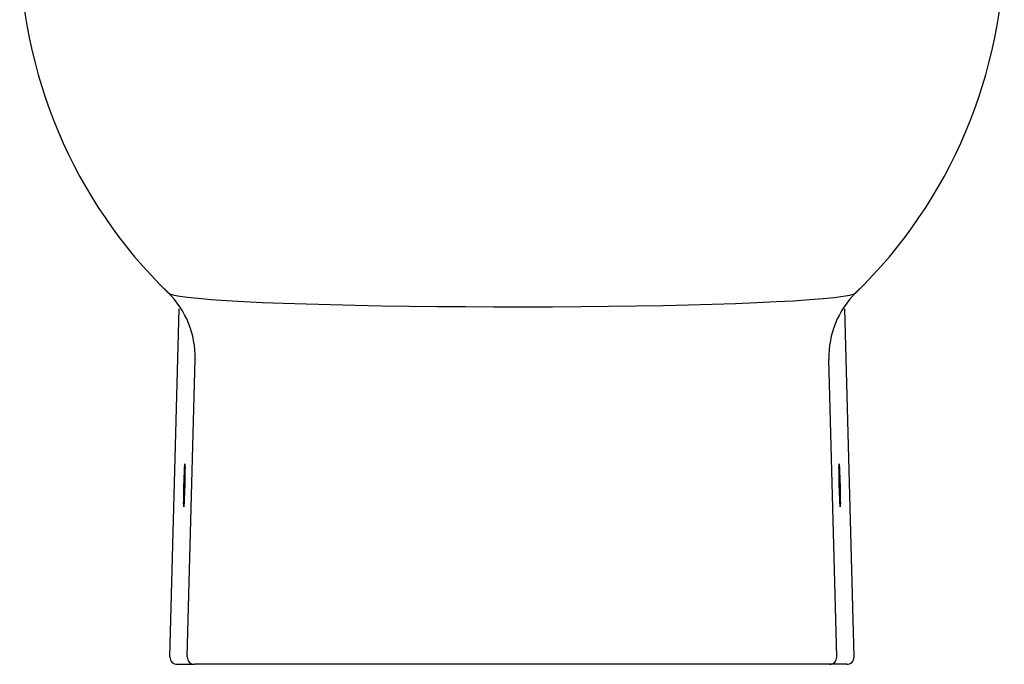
# Model space of a CAD drawing. Header units: millimetres. Extents: x 4420.346 to 4420.621, y 2367.666 to 2368.026.
import ezdxf

# ---------------------------------------------------------------- set-up
doc = ezdxf.new("R2010")
doc.units = ezdxf.units.MM
doc.layers.add('SANINDUSA', color=3, linetype='Continuous')

msp = doc.modelspace()

# ---------------------------------------------------------------- linework, layer by layer
at = {"layer": 'SANINDUSA'}
for p, q in [((4420.38763211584, 2367.769644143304), (4420.387550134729, 2367.769723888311)), ((4420.579600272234, 2367.769644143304), (4420.579682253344, 2367.769723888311)), ((4420.388086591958, 2367.667940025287), (4420.390632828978, 2367.765162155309)), ((4420.579145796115, 2367.667940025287), (4420.576599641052, 2367.765158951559)), ((4420.392919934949, 2367.667940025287), (4420.39509869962, 2367.751156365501)), ((4420.39509869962, 2367.751156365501), (4420.395173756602, 2367.751062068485)), ((4420.572133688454, 2367.751156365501), (4420.572058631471, 2367.751062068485)), ((4420.574312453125, 2367.667940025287), (4420.572133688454, 2367.751156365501)), ((4420.390085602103, 2367.66588767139), (4420.394918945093, 2367.66588767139)), ((4420.57231344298, 2367.66588767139), (4420.394918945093, 2367.66588767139)), ((4420.57714678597, 2367.66588767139), (4420.57231344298, 2367.66588767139))]:
    msp.add_line(p, q, dxfattribs=at)
at = {"layer": 'SANINDUSA', "flags": 128}
msp.add_lwpolyline([(4420.387632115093, 2367.769644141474), (4420.388196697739, 2367.769344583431), (4420.389267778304, 2367.769048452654), (4420.390881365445, 2367.76875093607), (4420.393009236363, 2367.768460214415), (4420.39597944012, 2367.768145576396), (4420.399555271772, 2367.767843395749), (4420.403843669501, 2367.767547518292), (4420.408716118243, 2367.767268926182), (4420.413975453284, 2367.767016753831), (4420.419716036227, 2367.766784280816), (4420.426086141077, 2367.7665672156), (4420.432877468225, 2367.766374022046), (4420.439828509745, 2367.766210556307), (4420.447081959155, 2367.766071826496), (4420.454810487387, 2367.765955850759), (4420.462749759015, 2367.765867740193), (4420.470605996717, 2367.765809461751), (4420.478552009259, 2367.765778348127), (4420.486765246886, 2367.765774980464), (4420.49495547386, 2367.76580059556), (4420.50283235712, 2367.765853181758), (4420.51057674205, 2367.76593263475), (4420.518350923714, 2367.766042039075), (4420.525871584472, 2367.766178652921), (4420.532885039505, 2367.766336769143), (4420.5395589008, 2367.766518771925), (4420.54602223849, 2367.766729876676), (4420.552030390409, 2367.766963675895), (4420.557392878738, 2367.767211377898), (4420.562246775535, 2367.767477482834), (4420.566673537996, 2367.767768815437), (4420.570494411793, 2367.768075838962), (4420.573600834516, 2367.768387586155), (4420.576086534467, 2367.768710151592), (4420.577976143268, 2367.769051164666), (4420.579176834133, 2367.76939898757), (4420.57960027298, 2367.769644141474)], dxfattribs=at)
at = {"layer": 'SANINDUSA'}
for centre, radius, start, end in [((4420.483116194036, 2367.86788767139), 0.137, 180, 225.8160640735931), ((4420.484116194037, 2367.86788767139), 0.1370000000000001, 314.1839359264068, 0), ((4420.483116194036, 2367.86788767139), 0.1369999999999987, 225.0605593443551, 225.7682331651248), ((4420.370117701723, 2367.751818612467), 0.02498977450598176, 358.4814307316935, 45.76661519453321), ((4420.59711468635, 2367.751818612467), 0.02498977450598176, 134.2333848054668, 181.5185692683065), ((4420.484116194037, 2367.86788767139), 0.1369999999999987, 314.2317668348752, 314.9394406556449), ((4420.390085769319, 2367.667887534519), 0.001999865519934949, 178.4956768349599, 269.9951127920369), ((4420.394919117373, 2367.667887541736), 0.001999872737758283, 178.4958891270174, 269.9951139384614), ((4420.5723132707, 2367.667887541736), 0.001999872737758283, 270.0048860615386, 1.504110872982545), ((4420.577146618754, 2367.667887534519), 0.001999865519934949, 270.0048872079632, 1.504323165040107), ((4420.57714678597, 2367.66788767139), 0.002000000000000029, 0, 1.500228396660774)]:
    msp.add_arc(centre, radius, start, end, dxfattribs=at)
for centre, major_axis in [((4420.392099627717, 2367.71588767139), (0.000157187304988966, 0.005999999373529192)), ((4420.575132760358, 2367.71588767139), (-0.000157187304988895, 0.005999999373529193))]:
    msp.add_ellipse(centre, major_axis=major_axis, ratio=0.01744309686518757, dxfattribs=at)

doc.saveas('drawing.dxf')
